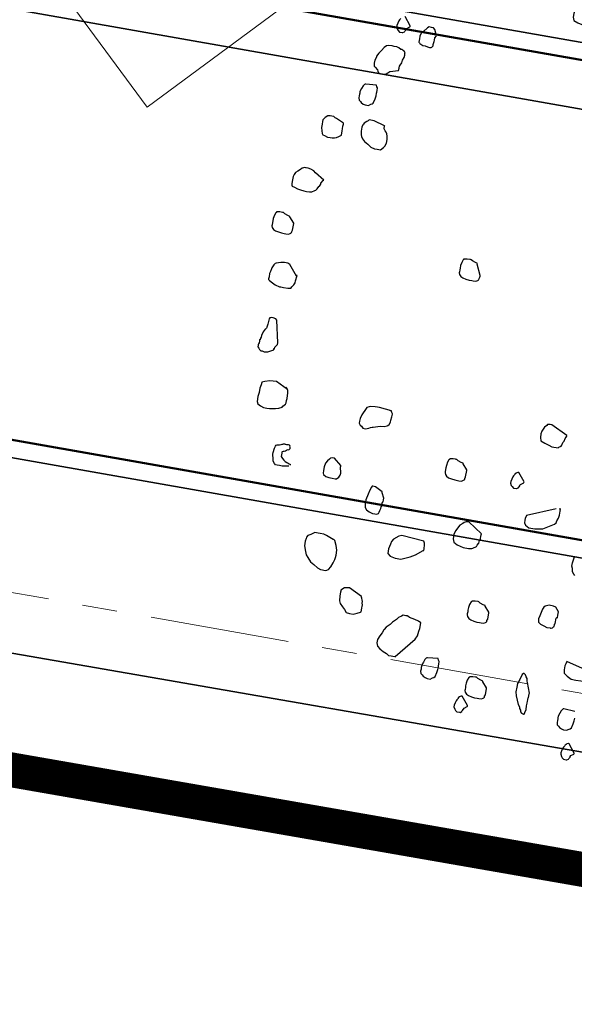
# Model space of a CAD drawing. Header units: metres. Extents: x 2514 to 227642, y 1683 to 852646.
# Tile 39 of 256: x 113592.63 to 113595.82, y 426392.77 to 426398.43. Entities that reach past the tile are written whole.
import ezdxf

# ---------------------------------------------------------------- set-up
doc = ezdxf.new("R2010")
doc.units = ezdxf.units.M
doc.linetypes.add('XX-AFBREEK', pattern=[7, 4, -1, 1, -1])
doc.linetypes.add('XX-CENTER', pattern=[8, 5, -1, 1, -1])
doc.layers.get('Defpoints').update_dxf_attribs({"color": 244, "lineweight": 35})
for name, color, linetype, lineweight in [('B-WE-GR-BEPLANTING_CULTUUR_HEESTERS-GV', 252, 'Continuous', 18), ('B-WE-OG-BEBOUWING-GV', 4, 'Continuous', 35), ('B-WE-VH-VERHARDING_STRAATBAKSTEEN-GV', 252, 'Continuous', 18), ('N-WE-GR-BOOM-G', 94, 'Continuous', 35), ('N-WE-GR-BOOM-S', 94, 'Continuous', 25), ('N-WE-KG-WERKGRENS-G', 7, 'XX-CENTER', 35), ('N-WE-VH-AFBREEKLIJN-G', 7, 'XX-AFBREEK', 18), ('N-WE-VH-KANTOPSLUITING_ACHTERKANTBAND-G', 1, 'Continuous', 50), ('N-WE-VH-KANTOPSLUITING_GAZONBAND-G', 1, 'Continuous', 35), ('N-WE-VH-M', 7, 'Continuous', 18)]:
    doc.layers.add(name, color=color, linetype=linetype, lineweight=lineweight)
doc.styles.add('NLCS-ISO-M200-T18', font='NLCS-ISO.ttf', dxfattribs={"height": 0.36})
doc.dimstyles.new('NLCS-M200-T18-PIJL_L2_H1', dxfattribs={"dimscale": 0.2, "dimtxt": 2.5, "dimasz": 1.8, "dimexe": 2, "dimexo": 2, "dimgap": 0.7, "dimtad": 1, "dimzin": 0, "dimdsep": 46, "dimtxsty": 'NLCS-ISO-M200-T18', "dimcen": 0, "dimdle": 2, "dimclrd": 256, "dimclre": 256, "dimclrt": 1, "dimadec": 1, "dimazin": 0, "dimtfac": 1, "dimtdec": 3, "dimtofl": 0, "dimtmove": 0, "dimatfit": 3, "dimfxl": 2, "dimfxlon": 1, "dimtfillclr": 256, "dimtolj": 1, "dimtzin": 0, "dimlwd": -1, "dimlwe": -1, "dimarcsym": 0})

# ---------------------------------------------------------------- blocks, each defined once
blk = doc.blocks.new('SGR-BOOM_11')
at = {"flags": 128}
for points in [[(-1.602, 3.668), (-1.794, 3.761), (-1.813, 3.761), (-1.844, 3.755), (-1.85, 3.743), (-1.875, 3.718), (-1.893, 3.668), (-1.899, 3.637), (-1.899, 3.594), (-1.887, 3.557), (-1.837, 3.538), (-1.788, 3.526), (-1.751, 3.513), (-1.676, 3.513), (-1.67, 3.52), (-1.646, 3.538), (-1.639, 3.551), (-1.633, 3.582), (-1.621, 3.6), (-1.614, 3.631), (-1.608, 3.65), (-1.602, 3.662), (-1.602, 3.668)], [(-3.41, 3.111), (-3.443, 3.176), (-3.462, 3.195), (-3.487, 3.195), (-3.512, 3.195), (-3.53, 3.182), (-3.567, 3.132), (-3.586, 3.114), (-3.598, 3.083), (-3.598, 3.071), (-3.598, 3.04), (-3.598, 3.003), (-3.592, 2.996), (-3.586, 2.99), (-3.574, 2.984), (-3.549, 2.972), (-3.518, 2.972), (-3.493, 2.965), (-3.468, 2.965), (-3.456, 2.965), (-3.45, 2.965), (-3.443, 2.972), (-3.431, 2.99), (-3.431, 3.003), (-3.431, 3.015), (-3.425, 3.04), (-3.425, 3.058), (-3.425, 3.083), (-3.41, 3.111)], [(-3.772, 2.642), (-3.772, 2.668), (-3.772, 2.674), (-3.772, 2.693), (-3.765, 2.705), (-3.753, 2.736), (-3.747, 2.767), (-3.734, 2.798), (-3.734, 2.829), (-3.734, 2.841), (-3.734, 2.848), (-3.734, 2.86), (-3.747, 2.872), (-3.759, 2.879), (-3.772, 2.885), (-3.79, 2.885), (-3.815, 2.897), (-3.84, 2.904), (-3.871, 2.904), (-3.895, 2.909), (-3.933, 2.904), (-3.957, 2.897), (-3.982, 2.872), (-4.007, 2.835), (-4.032, 2.798), (-4.05, 2.761), (-4.05, 2.749), (-4.063, 2.711), (-4.063, 2.693), (-4.063, 2.687), (-4.063, 2.681), (-4.063, 2.674), (-4.063, 2.668), (-4.063, 2.662), (-4.056, 2.643), (-4.05, 2.637), (-4.044, 2.631), (-4.013, 2.606), (-4.007, 2.594), (-3.995, 2.575), (-3.976, 2.569), (-3.964, 2.569), (-3.945, 2.569), (-3.933, 2.569), (-3.908, 2.575), (-3.895, 2.588), (-3.889, 2.594), (-3.871, 2.612), (-3.772, 2.642), (-3.772, 2.642), (-3.772, 2.642)], [(-3.995, 2.433), (-4.118, 2.42), (-4.125, 2.42), (-4.131, 2.414), (-4.143, 2.396), (-4.156, 2.365), (-4.168, 2.327), (-4.168, 2.309), (-4.168, 2.297), (-4.168, 2.278), (-4.168, 2.253), (-4.162, 2.228), (-4.143, 2.216), (-4.131, 2.204), (-4.106, 2.191), (-4.081, 2.185), (-4.044, 2.185), (-4.019, 2.204), (-4.007, 2.21), (-3.995, 2.222), (-3.982, 2.272), (-3.976, 2.309), (-3.976, 2.34), (-3.976, 2.352), (-3.976, 2.371), (-3.976, 2.402), (-3.988, 2.414), (-3.995, 2.433)], [(-4.292, 1.937), (-4.379, 1.975), (-4.397, 1.981), (-4.416, 1.993), (-4.44, 1.993), (-4.459, 1.993), (-4.484, 1.987), (-4.509, 1.962), (-4.533, 1.931), (-4.533, 1.912), (-4.533, 1.882), (-4.533, 1.844), (-4.521, 1.807), (-4.515, 1.776), (-4.502, 1.764), (-4.484, 1.758), (-4.447, 1.745), (-4.416, 1.745), (-4.391, 1.745), (-4.366, 1.752), (-4.341, 1.758), (-4.317, 1.776), (-4.292, 1.795), (-4.292, 1.801), (-4.292, 1.82), (-4.292, 1.844), (-4.292, 1.869), (-4.292, 1.9), (-4.292, 1.925), (-4.292, 1.937)], [(-4.403, 1.25), (-4.509, 1.318), (-4.533, 1.337), (-4.571, 1.349), (-4.601, 1.355), (-4.626, 1.355), (-4.632, 1.355), (-4.651, 1.355), (-4.657, 1.349), (-4.67, 1.343), (-4.688, 1.324), (-4.713, 1.3), (-4.738, 1.281), (-4.75, 1.256), (-4.756, 1.231), (-4.756, 1.194), (-4.756, 1.151), (-4.756, 1.132), (-4.75, 1.12), (-4.719, 1.114), (-4.682, 1.102), (-4.645, 1.095), (-4.608, 1.089), (-4.577, 1.089), (-4.539, 1.089), (-4.515, 1.095), (-4.484, 1.114), (-4.471, 1.12), (-4.465, 1.132), (-4.459, 1.138), (-4.447, 1.17), (-4.44, 1.176), (-4.428, 1.201), (-4.428, 1.213), (-4.409, 1.244), (-4.403, 1.25)], [(-4.657, 0.705), (-4.713, 0.767), (-4.713, 0.773), (-4.738, 0.779), (-4.775, 0.792), (-4.793, 0.804), (-4.8, 0.804), (-4.806, 0.804), (-4.837, 0.804), (-4.868, 0.798), (-4.874, 0.798), (-4.874, 0.792), (-4.88, 0.786), (-4.892, 0.755), (-4.899, 0.717), (-4.899, 0.687), (-4.899, 0.668), (-4.899, 0.643), (-4.899, 0.631), (-4.892, 0.612), (-4.874, 0.594), (-4.849, 0.581), (-4.812, 0.575), (-4.775, 0.569), (-4.744, 0.569), (-4.725, 0.569), (-4.694, 0.569), (-4.676, 0.581), (-4.67, 0.587), (-4.663, 0.594), (-4.663, 0.606), (-4.657, 0.624), (-4.657, 0.699), (-4.657, 0.705)], [(-2.44, 0.482), (-2.496, 0.606), (-2.496, 0.612), (-2.521, 0.618), (-2.558, 0.631), (-2.576, 0.643), (-2.583, 0.643), (-2.589, 0.643), (-2.62, 0.643), (-2.651, 0.637), (-2.657, 0.637), (-2.657, 0.631), (-2.663, 0.624), (-2.675, 0.594), (-2.682, 0.556), (-2.682, 0.525), (-2.682, 0.507), (-2.682, 0.482), (-2.682, 0.47), (-2.675, 0.451), (-2.657, 0.432), (-2.632, 0.42), (-2.595, 0.414), (-2.558, 0.408), (-2.527, 0.408), (-2.508, 0.408), (-2.477, 0.408), (-2.459, 0.42), (-2.453, 0.426), (-2.446, 0.432), (-2.446, 0.445), (-2.44, 0.464), (-2.44, 0.476), (-2.44, 0.482)], [(-1.14, -1.159), (-1.332, -1.066), (-1.35, -1.066), (-1.381, -1.072), (-1.387, -1.085), (-1.412, -1.109), (-1.431, -1.159), (-1.437, -1.19), (-1.437, -1.233), (-1.425, -1.27), (-1.375, -1.289), (-1.325, -1.302), (-1.288, -1.314), (-1.214, -1.314), (-1.208, -1.307), (-1.183, -1.289), (-1.177, -1.277), (-1.171, -1.246), (-1.158, -1.227), (-1.152, -1.196), (-1.146, -1.178), (-1.14, -1.165), (-1.14, -1.159)], [(-2.205, -1.747), (-2.261, -1.685), (-2.261, -1.679), (-2.285, -1.673), (-2.323, -1.661), (-2.341, -1.648), (-2.347, -1.648), (-2.354, -1.648), (-2.384, -1.648), (-2.416, -1.654), (-2.422, -1.654), (-2.422, -1.661), (-2.428, -1.667), (-2.44, -1.698), (-2.446, -1.735), (-2.446, -1.766), (-2.446, -1.785), (-2.446, -1.809), (-2.446, -1.821), (-2.44, -1.84), (-2.422, -1.859), (-2.397, -1.871), (-2.36, -1.877), (-2.323, -1.884), (-2.292, -1.884), (-2.273, -1.884), (-2.242, -1.884), (-2.224, -1.871), (-2.217, -1.865), (-2.211, -1.859), (-2.211, -1.846), (-2.205, -1.828), (-2.205, -1.753), (-2.205, -1.747)], [(-1.534, -1.768), (-1.61, -1.673), (-1.617, -1.673), (-1.623, -1.673), (-1.635, -1.679), (-1.641, -1.685), (-1.654, -1.698), (-1.654, -1.704), (-1.666, -1.722), (-1.672, -1.735), (-1.678, -1.76), (-1.685, -1.791), (-1.685, -1.809), (-1.672, -1.834), (-1.66, -1.846), (-1.641, -1.859), (-1.61, -1.859), (-1.604, -1.859), (-1.586, -1.846), (-1.586, -1.84), (-1.579, -1.834), (-1.573, -1.821), (-1.573, -1.815), (-1.567, -1.803), (-1.534, -1.78), (-1.534, -1.774), (-1.534, -1.768)], [(-3.642, -1.945), (-3.728, -1.877), (-3.747, -1.877), (-3.772, -1.884), (-3.784, -1.896), (-3.803, -1.921), (-3.821, -1.952), (-3.827, -1.995), (-3.827, -2.038), (-3.827, -2.069), (-3.821, -2.082), (-3.79, -2.1), (-3.753, -2.107), (-3.716, -2.107), (-3.679, -2.107), (-3.673, -2.107), (-3.666, -2.107), (-3.642, -2.082), (-3.635, -2.069), (-3.629, -2.057), (-3.629, -2.032), (-3.642, -1.964), (-3.642, -1.958), (-3.642, -1.945)], [(-3.121, -2.162), (-3.208, -2.119), (-3.239, -2.119), (-3.245, -2.119), (-3.251, -2.131), (-3.264, -2.168), (-3.276, -2.218), (-3.289, -2.286), (-3.289, -2.335), (-3.282, -2.373), (-3.264, -2.398), (-3.227, -2.416), (-3.189, -2.428), (-3.159, -2.428), (-3.14, -2.428), (-3.121, -2.416), (-3.115, -2.398), (-3.109, -2.379), (-3.103, -2.354), (-3.103, -2.335), (-3.097, -2.323), (-3.097, -2.305), (-3.097, -2.292), (-3.097, -2.28), (-3.09, -2.274), (-3.09, -2.249), (-3.09, -2.23), (-3.121, -2.175), (-3.121, -2.162)], [(-1.914, -2.441), (-2.081, -2.329), (-2.112, -2.335), (-2.131, -2.348), (-2.143, -2.36), (-2.174, -2.385), (-2.211, -2.459), (-2.224, -2.503), (-2.224, -2.552), (-2.211, -2.59), (-2.168, -2.614), (-2.093, -2.633), (-2.031, -2.633), (-1.994, -2.626), (-1.982, -2.62), (-1.945, -2.596), (-1.939, -2.577), (-1.926, -2.558), (-1.926, -2.552), (-1.92, -2.521), (-1.914, -2.509), (-1.914, -2.497), (-1.914, -2.472), (-1.914, -2.453), (-1.914, -2.441)], [(-2.552, -2.639), (-2.812, -2.62), (-2.843, -2.633), (-2.898, -2.676), (-2.917, -2.707), (-2.923, -2.738), (-2.936, -2.794), (-2.936, -2.85), (-2.905, -2.874), (-2.843, -2.887), (-2.775, -2.887), (-2.675, -2.843), (-2.62, -2.812), (-2.539, -2.744), (-2.533, -2.744), (-2.533, -2.726), (-2.533, -2.713), (-2.533, -2.689), (-2.539, -2.658), (-2.545, -2.651), (-2.552, -2.639)], [(-3.58, -2.8), (-3.666, -2.769), (-3.697, -2.757), (-3.741, -2.757), (-3.765, -2.757), (-3.784, -2.757), (-3.803, -2.757), (-3.846, -2.788), (-3.877, -2.806), (-3.889, -2.825), (-3.889, -2.843), (-3.895, -2.874), (-3.895, -2.93), (-3.871, -2.992), (-3.858, -3.029), (-3.833, -3.054), (-3.796, -3.097), (-3.753, -3.122), (-3.704, -3.153), (-3.666, -3.165), (-3.642, -3.165), (-3.611, -3.165), (-3.592, -3.159), (-3.574, -3.147), (-3.555, -3.116), (-3.536, -3.066), (-3.524, -3.023), (-3.518, -2.998), (-3.518, -2.973), (-3.518, -2.912), (-3.536, -2.862), (-3.561, -2.806), (-3.567, -2.806), (-3.574, -2.8), (-3.58, -2.8)], [(-0.886, -3.24), (-0.886, -3.209), (-0.886, -3.172), (-0.905, -3.147), (-0.923, -3.122), (-0.954, -3.116), (-1.004, -3.116), (-1.047, -3.134), (-1.059, -3.147), (-1.072, -3.172), (-1.09, -3.252), (-1.096, -3.289), (-1.096, -3.296), (-1.09, -3.326), (-1.066, -3.345), (-1.022, -3.357), (-0.985, -3.37), (-0.948, -3.37), (-0.942, -3.37), (-0.935, -3.37), (-0.923, -3.364), (-0.911, -3.351), (-0.905, -3.345), (-0.905, -3.339), (-0.905, -3.332), (-0.905, -3.32), (-0.898, -3.314), (-0.898, -3.308), (-0.898, -3.246), (-0.892, -3.24), (-0.886, -3.24)], [(-1.672, -3.314), (-1.728, -3.252), (-1.728, -3.246), (-1.753, -3.24), (-1.79, -3.227), (-1.809, -3.215), (-1.815, -3.215), (-1.821, -3.215), (-1.852, -3.215), (-1.883, -3.221), (-1.889, -3.221), (-1.889, -3.227), (-1.895, -3.233), (-1.908, -3.264), (-1.914, -3.302), (-1.914, -3.332), (-1.914, -3.351), (-1.914, -3.376), (-1.914, -3.388), (-1.908, -3.407), (-1.889, -3.425), (-1.864, -3.438), (-1.827, -3.444), (-1.79, -3.45), (-1.759, -3.45), (-1.74, -3.45), (-1.71, -3.45), (-1.691, -3.438), (-1.685, -3.432), (-1.678, -3.425), (-1.678, -3.413), (-1.672, -3.395), (-1.672, -3.32), (-1.672, -3.314)], [(-3.146, -3.388), (-3.301, -3.314), (-3.357, -3.326), (-3.394, -3.357), (-3.394, -3.37), (-3.394, -3.382), (-3.394, -3.425), (-3.388, -3.481), (-3.375, -3.512), (-3.344, -3.543), (-3.313, -3.568), (-3.289, -3.599), (-3.251, -3.605), (-3.208, -3.605), (-3.165, -3.587), (-3.128, -3.568), (-3.121, -3.562), (-3.121, -3.543), (-3.121, -3.518), (-3.121, -3.5), (-3.121, -3.481), (-3.128, -3.463), (-3.128, -3.444), (-3.134, -3.425), (-3.14, -3.413), (-3.14, -3.401), (-3.146, -3.401), (-3.146, -3.395), (-3.146, -3.388)], [(-0.428, -3.785), (-0.694, -3.716), (-0.7, -3.747), (-0.706, -3.772), (-0.706, -3.815), (-0.7, -3.853), (-0.657, -3.884), (-0.607, -3.909), (-0.552, -3.909), (-0.496, -3.909), (-0.477, -3.909), (-0.465, -3.902), (-0.446, -3.884), (-0.44, -3.865), (-0.44, -3.853), (-0.434, -3.846), (-0.434, -3.834), (-0.428, -3.815), (-0.428, -3.797), (-0.428, -3.791), (-0.428, -3.785)], [(-2.155, -3.939), (-2.279, -3.952), (-2.285, -3.952), (-2.292, -3.958), (-2.304, -3.977), (-2.316, -4.008), (-2.329, -4.045), (-2.329, -4.063), (-2.329, -4.076), (-2.329, -4.094), (-2.329, -4.119), (-2.323, -4.144), (-2.304, -4.156), (-2.292, -4.169), (-2.267, -4.181), (-2.242, -4.187), (-2.205, -4.187), (-2.18, -4.169), (-2.168, -4.162), (-2.155, -4.15), (-2.143, -4.101), (-2.137, -4.063), (-2.137, -4.032), (-2.137, -4.02), (-2.137, -4.002), (-2.137, -3.97), (-2.149, -3.958), (-2.155, -3.939)], [(-1.053, -4.15), (-1.096, -4.032), (-1.103, -4.02), (-1.109, -3.989), (-1.121, -3.97), (-1.134, -3.952), (-1.152, -3.939), (-1.158, -3.939), (-1.171, -3.952), (-1.189, -4.014), (-1.208, -4.063), (-1.208, -4.107), (-1.208, -4.162), (-1.196, -4.206), (-1.177, -4.255), (-1.158, -4.299), (-1.14, -4.323), (-1.134, -4.342), (-1.121, -4.361), (-1.115, -4.379), (-1.103, -4.392), (-1.078, -4.398), (-1.072, -4.398), (-1.066, -4.379), (-1.059, -4.342), (-1.059, -4.299), (-1.059, -4.268), (-1.059, -4.243), (-1.059, -4.23), (-1.059, -4.224), (-1.059, -4.206), (-1.053, -4.2), (-1.053, -4.156), (-1.053, -4.15)], [(-1.548, -4.175), (-1.604, -4.113), (-1.604, -4.107), (-1.629, -4.101), (-1.666, -4.088), (-1.685, -4.076), (-1.691, -4.076), (-1.697, -4.076), (-1.728, -4.076), (-1.759, -4.082), (-1.765, -4.082), (-1.765, -4.088), (-1.772, -4.094), (-1.784, -4.125), (-1.79, -4.162), (-1.79, -4.193), (-1.79, -4.212), (-1.79, -4.237), (-1.79, -4.249), (-1.784, -4.268), (-1.765, -4.286), (-1.74, -4.299), (-1.703, -4.305), (-1.666, -4.311), (-1.635, -4.311), (-1.617, -4.311), (-1.586, -4.311), (-1.567, -4.299), (-1.561, -4.293), (-1.555, -4.286), (-1.555, -4.274), (-1.548, -4.255), (-1.548, -4.181), (-1.548, -4.175)], [(-1.73, -4.414), (-1.807, -4.319), (-1.813, -4.319), (-1.819, -4.319), (-1.831, -4.326), (-1.837, -4.332), (-1.85, -4.344), (-1.85, -4.351), (-1.862, -4.369), (-1.868, -4.381), (-1.875, -4.406), (-1.881, -4.437), (-1.881, -4.455), (-1.868, -4.48), (-1.856, -4.493), (-1.837, -4.505), (-1.807, -4.505), (-1.8, -4.505), (-1.782, -4.493), (-1.782, -4.487), (-1.775, -4.48), (-1.769, -4.468), (-1.769, -4.462), (-1.763, -4.45), (-1.73, -4.426), (-1.73, -4.42), (-1.73, -4.414)], [(-0.427, -4.739), (-0.503, -4.644), (-0.509, -4.644), (-0.515, -4.644), (-0.528, -4.65), (-0.534, -4.657), (-0.546, -4.669), (-0.546, -4.675), (-0.559, -4.694), (-0.565, -4.706), (-0.571, -4.731), (-0.577, -4.762), (-0.577, -4.78), (-0.565, -4.805), (-0.552, -4.818), (-0.534, -4.83), (-0.503, -4.83), (-0.497, -4.83), (-0.478, -4.818), (-0.478, -4.812), (-0.472, -4.805), (-0.466, -4.793), (-0.466, -4.787), (-0.459, -4.774), (-0.427, -4.751), (-0.427, -4.745), (-0.427, -4.739)]]:
    blk.add_lwpolyline(points, close=True, dxfattribs=at)
for points in [[(-3.849, 3.234), (-3.861, 3.216), (-3.868, 3.203), (-3.874, 3.178), (-3.88, 3.147), (-3.88, 3.129), (-3.868, 3.104), (-3.855, 3.092), (-3.837, 3.079), (-3.806, 3.079), (-3.799, 3.079), (-3.781, 3.092), (-3.781, 3.098), (-3.775, 3.104), (-3.769, 3.117), (-3.769, 3.123), (-3.762, 3.135), (-3.73, 3.158), (-3.73, 3.164), (-3.73, 3.171), (-3.73, 3.171), (-3.806, 3.265)], [(-3.821, 1.987), (-3.951, 2.024), (-3.988, 2.024), (-4.007, 2.024), (-4.019, 2.011), (-4.032, 1.999), (-4.056, 1.975), (-4.063, 1.962), (-4.069, 1.956), (-4.075, 1.925), (-4.075, 1.882), (-4.069, 1.838), (-4.063, 1.82), (-4.044, 1.795), (-4.019, 1.77), (-3.976, 1.745), (-3.933, 1.72), (-3.889, 1.708), (-3.858, 1.708), (-3.821, 1.708), (-3.79, 1.739), (-3.778, 1.758), (-3.765, 1.795), (-3.765, 1.838), (-3.772, 1.875), (-3.778, 1.9), (-3.79, 1.919), (-3.803, 1.931), (-3.821, 1.95), (-3.821, 1.987), (-3.821, 1.993)], [(-4.521, 0.11), (-4.62, 0.228), (-4.645, 0.241), (-4.682, 0.241), (-4.725, 0.234), (-4.775, 0.216), (-4.787, 0.209), (-4.793, 0.203), (-4.8, 0.191), (-4.818, 0.154), (-4.818, 0.141), (-4.824, 0.11), (-4.831, 0.086), (-4.831, 0.049), (-4.831, 0.024), (-4.831, 0.017), (-4.818, 0.005), (-4.781, -0.013), (-4.744, -0.032), (-4.694, -0.044), (-4.676, -0.044), (-4.645, -0.044), (-4.595, -0.044), (-4.558, -0.038), (-4.558, -0.032), (-4.552, -0.019), (-4.533, 0.005), (-4.521, 0.03), (-4.521, 0.055), (-4.515, 0.117), (-4.515, 0.117), (-4.521, 0.11), (-4.515, 0.117), (-4.515, 0.117), (-4.521, 0.117)], [(-4.601, -0.682), (-4.657, -0.428), (-4.67, -0.416), (-4.701, -0.409), (-4.725, -0.409), (-4.738, -0.416), (-4.744, -0.428), (-4.75, -0.49), (-4.756, -0.527), (-4.756, -0.533), (-4.756, -0.54), (-4.762, -0.546), (-4.769, -0.552), (-4.787, -0.589), (-4.8, -0.633), (-4.8, -0.651), (-4.806, -0.664), (-4.806, -0.682), (-4.812, -0.682), (-4.812, -0.688), (-4.812, -0.701), (-4.812, -0.719), (-4.818, -0.732), (-4.818, -0.744), (-4.818, -0.75), (-4.818, -0.769), (-4.806, -0.781), (-4.793, -0.794), (-4.775, -0.806), (-4.762, -0.806), (-4.738, -0.812), (-4.732, -0.812), (-4.694, -0.806), (-4.663, -0.788), (-4.632, -0.769), (-4.632, -0.763), (-4.632, -0.756), (-4.626, -0.756), (-4.626, -0.738), (-4.614, -0.725), (-4.601, -0.701), (-4.601, -0.682), (-4.601, -0.682), (-4.601, -0.688)], [(-4.397, -1.19), (-4.539, -1.122), (-4.614, -1.128), (-4.67, -1.147), (-4.701, -1.159), (-4.701, -1.165), (-4.707, -1.19), (-4.713, -1.233), (-4.713, -1.283), (-4.719, -1.332), (-4.719, -1.388), (-4.707, -1.413), (-4.67, -1.431), (-4.632, -1.444), (-4.595, -1.444), (-4.564, -1.444), (-4.533, -1.438), (-4.496, -1.431), (-4.459, -1.419), (-4.422, -1.401), (-4.416, -1.388), (-4.391, -1.363), (-4.385, -1.345), (-4.385, -1.32), (-4.385, -1.295), (-4.385, -1.258), (-4.385, -1.233), (-4.391, -1.203), (-4.409, -1.178), (-4.422, -1.171)], [(-3.177, -1.227), (-3.32, -1.215), (-3.344, -1.215), (-3.369, -1.215), (-3.425, -1.221), (-3.437, -1.227), (-3.462, -1.239), (-3.468, -1.252), (-3.505, -1.332), (-3.518, -1.376), (-3.518, -1.406), (-3.518, -1.431), (-3.505, -1.45), (-3.487, -1.462), (-3.468, -1.481), (-3.437, -1.481), (-3.4, -1.469), (-3.381, -1.456), (-3.363, -1.45), (-3.351, -1.45), (-3.301, -1.431), (-3.276, -1.425), (-3.227, -1.419), (-3.196, -1.406), (-3.189, -1.401), (-3.177, -1.388), (-3.165, -1.357), (-3.165, -1.332), (-3.159, -1.295), (-3.159, -1.264), (-3.159, -1.258), (-3.171, -1.246), (-3.177, -1.233), (-3.177, -1.227), (-3.183, -1.227), (-3.196, -1.227), (-3.196, -1.221)], [(-4.23, -2.057), (-4.304, -2.069), (-4.335, -2.069), (-4.366, -2.069), (-4.385, -2.069), (-4.397, -2.057), (-4.416, -2.032), (-4.422, -1.995), (-4.434, -1.97), (-4.434, -1.952), (-4.434, -1.933), (-4.428, -1.884), (-4.422, -1.859), (-4.416, -1.846), (-4.403, -1.84), (-4.379, -1.834), (-4.36, -1.828), (-4.348, -1.821), (-4.341, -1.821), (-4.335, -1.815), (-4.329, -1.815), (-4.323, -1.815), (-4.317, -1.815), (-4.31, -1.815), (-4.298, -1.815), (-4.292, -1.815), (-4.286, -1.815), (-4.28, -1.815), (-4.267, -1.815), (-4.261, -1.821), (-4.261, -1.828), (-4.255, -1.84), (-4.255, -1.846), (-4.255, -1.859), (-4.261, -1.871), (-4.273, -1.877), (-4.28, -1.877), (-4.286, -1.884), (-4.298, -1.896), (-4.31, -1.902), (-4.323, -1.902), (-4.335, -1.908), (-4.335, -1.914), (-4.335, -1.921), (-4.335, -1.933), (-4.335, -1.939), (-4.335, -1.945), (-4.335, -1.964), (-4.317, -1.983), (-4.298, -2.001), (-4.28, -2.013), (-4.261, -2.02), (-4.242, -2.026), (-4.23, -2.032), (-4.224, -2.032), (-4.218, -2.032), (-4.218, -2.038), (-4.218, -2.044)], [(-1.115, -2.008), (-1.437, -2.144), (-1.449, -2.181), (-1.449, -2.2), (-1.449, -2.23), (-1.431, -2.255), (-1.387, -2.28), (-1.319, -2.28), (-1.226, -2.261), (-1.158, -2.218), (-1.103, -2.187), (-1.09, -2.168), (-1.084, -2.144), (-1.072, -2.112), (-1.066, -2.076), (-1.066, -2.051), (-1.066, -2.026), (-1.066, -2.008), (-1.072, -2.008), (-1.072, -2.001), (-1.072, -1.995)], [(-0.774, -2.726), (-0.787, -2.713), (-0.805, -2.689), (-0.812, -2.651), (-0.824, -2.626), (-0.824, -2.608), (-0.824, -2.59), (-0.818, -2.54), (-0.812, -2.515)], [(-2.645, -4.002), (-2.453, -3.766), (-2.434, -3.723), (-2.428, -3.667), (-2.422, -3.636), (-2.422, -3.617), (-2.422, -3.587), (-2.422, -3.568), (-2.453, -3.555), (-2.496, -3.543), (-2.564, -3.531), (-2.583, -3.518), (-2.589, -3.518), (-2.607, -3.518), (-2.638, -3.518), (-2.657, -3.531), (-2.688, -3.555), (-2.707, -3.58), (-2.725, -3.599), (-2.744, -3.617), (-2.769, -3.648), (-2.806, -3.686), (-2.824, -3.716), (-2.83, -3.723), (-2.843, -3.76), (-2.861, -3.797), (-2.88, -3.846), (-2.88, -3.884), (-2.868, -3.921), (-2.836, -3.946), (-2.793, -3.97), (-2.75, -3.983), (-2.725, -4.002), (-2.694, -4.002), (-2.675, -4.002), (-2.651, -4.002), (-2.645, -4.002), (-2.638, -4.002)], [(-0.502, -4.268), (-0.632, -4.261), (-0.638, -4.261), (-0.644, -4.268), (-0.657, -4.286), (-0.669, -4.317), (-0.681, -4.354), (-0.681, -4.373), (-0.681, -4.385), (-0.681, -4.404), (-0.681, -4.429), (-0.675, -4.453), (-0.657, -4.466), (-0.644, -4.478), (-0.62, -4.491), (-0.595, -4.497), (-0.558, -4.497), (-0.533, -4.478), (-0.52, -4.472), (-0.508, -4.46), (-0.496, -4.41), (-0.49, -4.373), (-0.49, -4.342)]]:
    blk.add_lwpolyline(points, dxfattribs=at)
blk = doc.blocks.new('*D345')
at = {"layer": 'Defpoints', "color": 0, "transparency": 16777216}
for p in [(113595.2361, 426398.4124), (113594.73, 426395.538), (113597.5368, 426395.0438)]:
    blk.add_point(p, dxfattribs=at)
at = {"layer": 'N-WE-VH-M', "transparency": 16777216}
for p, q in [((113597.649, 426397.9875), (113598.4369, 426397.8488)), ((113597.9805, 426397.5636), (113597.5992, 426395.3983)), ((113597.1429, 426395.1132), (113597.9307, 426394.9744))]:
    blk.add_line(p, q, dxfattribs=at)
for points in [[(113597.9214, 426397.574), (113598.0396, 426397.5532), (113598.0429, 426397.9182)], [(113597.5401, 426395.4088), (113597.6583, 426395.3879), (113597.5368, 426395.0438)]]:
    blk.add_solid(points, dxfattribs=at)
at = {"layer": 'N-WE-VH-M', "color": 1, "transparency": 16777216, "insert": (113597.4747, 426396.5365), "char_height": 0.36, "attachment_point": 5, "rotation": 80.0136, "style": 'NLCS-ISO-M200-T18'}
blk.add_mtext('\\A1;2.92', dxfattribs=at)
blk = doc.blocks.new('*D346')
at = {"layer": 'Defpoints', "color": 0, "transparency": 16777216}
for p in [(113594.73, 426395.538), (113594.5418, 426394.452), (113597.3457, 426393.9583)]:
    blk.add_point(p, dxfattribs=at)
at = {"layer": 'N-WE-VH-M', "transparency": 16777216}
for p, q in [((113597.1429, 426395.1132), (113597.9307, 426394.9744)), ((113597.4744, 426394.6893), (113597.4081, 426394.3129)), ((113596.9517, 426394.0277), (113597.7396, 426393.889))]:
    blk.add_line(p, q, dxfattribs=at)
for points in [[(113597.4153, 426394.6997), (113597.5335, 426394.6789), (113597.5368, 426395.0438)], [(113597.349, 426394.3233), (113597.4672, 426394.3025), (113597.3457, 426393.9583)]]:
    blk.add_solid(points, dxfattribs=at)
at = {"layer": 'N-WE-VH-M', "color": 1, "transparency": 16777216, "insert": (113597.1261, 426394.5566), "char_height": 0.36, "attachment_point": 5, "rotation": 80.0136, "style": 'NLCS-ISO-M200-T18'}
blk.add_mtext('\\A1;1.10', dxfattribs=at)

msp = doc.modelspace()

# ---------------------------------------------------------------- linework, layer by layer
at = {"layer": 'B-WE-GR-BEPLANTING_CULTUUR_HEESTERS-GV', "ltscale": 0.2}
msp.add_lwpolyline([(113582.073, 426399.863), (113579.71, 426403.199), (113576.577, 426400.889), (113576.141, 426401.468), (113575.532, 426397.956), (113575.897, 426397.897), (113575.863, 426397.69), (113603.374, 426392.921), (113603.497, 426393.092), (113604.13, 426396.39), (113602.303, 426399.188), (113598.985, 426396.946), (113596.577, 426400.302), (113593.365, 426397.93), (113590.99, 426401.145), (113587.683, 426398.884), (113585.381, 426402.165)], close=True, dxfattribs=at)
at = {"layer": 'B-WE-OG-BEBOUWING-GV'}
msp.add_lwpolyline([(113619.62, 426388.23), (113607.452, 426390.375), (113607.793, 426392.347), (113607.534, 426392.385), (113607.494, 426392.118), (113603.816, 426392.863), (113603.846, 426393.031), (113603.497, 426393.092), (113603.374, 426392.921), (113575.863, 426397.69), (113575.897, 426397.897), (113575.532, 426397.956), (113571.317, 426373.64)], dxfattribs=at)
at = {"layer": 'B-WE-VH-VERHARDING_STRAATBAKSTEEN-GV'}
msp.add_lwpolyline([(113604.959, 426400.975), (113574.888, 426406.248), (113574.586, 426404.712), (113573.563, 426404.888), (113576.141, 426401.468), (113576.577, 426400.889), (113579.71, 426403.199), (113582.073, 426399.863), (113585.381, 426402.165), (113587.683, 426398.884), (113590.99, 426401.145), (113593.365, 426397.93), (113596.577, 426400.302), (113598.985, 426396.946), (113602.303, 426399.188), (113604.13, 426396.39)], close=True, dxfattribs=at)
at = {"layer": 'N-WE-GR-BOOM-G', "ltscale": 0.2, "flags": 128}
msp.add_lwpolyline([(113603.1027, 426396.6434), (113574.7905, 426401.6287)], dxfattribs=at)
at = {"layer": 'N-WE-KG-WERKGRENS-G', "ltscale": 0.5, "const_width": 0.2, "flags": 128}
msp.add_lwpolyline([(113539.6523, 426425.5412), (113533.0341, 426426.5791), (113512.9782, 426310.8848), (113509.1064, 426305.0945), (113507.0385, 426292.7303), (113504.7285, 426279.3961), (113497.9494, 426267.3921), (113491.7209, 426263.9048), (113496.1356, 426256.365), (113502.4347, 426260.0533, -0.182232), (113509.8382, 426261.3181, -0.126544), (113516.6421, 426258.0895), (113523.8279, 426262.8288), (113521.668, 426266.1037), (113525.9803, 426265.334), (113539.2906, 426339.5711), (113541.8631, 426353.1058), (113543.7162, 426365.7201), (113550.1778, 426401.905), (113551.547, 426409.7795), (113574.5527, 426405.7343), (113573.1566, 426397.5063), (113607.1979, 426391.5728), (113606.9143, 426389.9455), (113619.1621, 426387.8447), (113613.6087, 426356.2747), (113601.1821, 426358.2755), (113600.8451, 426356.1823), (113597.9542, 426356.6478), (113593.5618, 426350.5466), (113574.9699, 426354.0027), (113574.3274, 426350.5459), (113615.6337, 426343.6906), (113593.5703, 426263.6986, 0.356973), (113596.5831, 426256.8903), (113595.271, 426248.6985), (113599.4872, 426248.0231), (113601.0537, 426254.8675), (113602.7197, 426255.8687), (113636.9006, 426249.8432), (113711.239, 426237.2511), (113711.0778, 426236.3497), (113716.5261, 426235.5332), (113716.6853, 426236.595), (113718.5117, 426236.3213), (113734.1034, 426277.3535), (113735.8654, 426278.6174), (113776.1818, 426271.5747), (113774.5639, 426262.9962), (113804.2562, 426257.9996), (113798.2736, 426223.759), (113796.4691, 426212.743), (113816.7166, 426209.1888), (113821.5323, 426236.979), (113822.4491, 426236.8201), (113823.3883, 426242.0342), (113822.1323, 426242.2605), (113830.1084, 426272.9398), (113832.6852, 426287.5706), (113850.9832, 426284.5433), (113878.7994, 426279.9898), (113865.1984, 426203.1316), (113884.2456, 426200.0972), (113884.4585, 426196.3745), (113883.4463, 426190.3971), (113921.214, 426183.978), (113921.482, 426185.3276), (113923.7777, 426184.8717), (113926.2232, 426198.0931), (113928.4491, 426210.7448), (113964.9069, 426204.4202), (113960.406, 426178.6017), (113963.5607, 426178.1336), (113967.7342, 426203.4009), (113997.5154, 426198.1934), (113998.702, 426198.0055), (113998.957, 426199.616), (114022.3754, 426195.6335), (114018.2607, 426170.6206), (114024.1765, 426169.6474), (114029.0853, 426200.3945), (114026.4476, 426200.718), (114031.4993, 426230.0876), (114054.44, 426226.2477), (114057.4769, 426225.6957), (114056.8409, 426222.1968), (114059.9608, 426221.6264), (114065.6499, 426244.3543), (114035.5897, 426249.2175), (114041.1838, 426283.3986), (114056.0732, 426280.709), (114056.7206, 426283.6982), (114042.1853, 426286.1638), (114046.9153, 426313.1603), (114065.3403, 426310.0784), (114066.4022, 426316.804), (114058.9156, 426317.879), (114056.3004, 426327.3436), (114067.7902, 426392.7723), (114039.1455, 426397.9085), (113967.8045, 426410.1268), (113958.5804, 426362.9095), (114027.8586, 426351.3923), (114036.5561, 426349.8264), (114034.3171, 426336.7938), (114032.0431, 426337.1942), (114031.4975, 426333.9472), (114035.3432, 426333.2827), (114031.4092, 426310.1623), (113989.9818, 426317.4523), (113994.2104, 426340.5504), (114008.8701, 426338.0227), (114009.5247, 426341.4333), (113875.2078, 426365.5126)], format="xyb", dxfattribs=at)
at = {"layer": 'N-WE-VH-AFBREEKLIJN-G', "ltscale": 0.2, "elevation": 9.5313, "flags": 128}
msp.add_lwpolyline([(113586.6255, 426401.1405), (113585.7775, 426396.3427), (113604.5426, 426393.0262), (113605.3906, 426397.8239)], close=True, dxfattribs=at)
at = {"layer": 'N-WE-VH-KANTOPSLUITING_ACHTERKANTBAND-G', "ltscale": 0.2}
msp.add_lwpolyline([(113603.1519, 426396.9228), (113602.6794, 426394.2398), (113574.3824, 426399.2224), (113574.8346, 426401.8885)], close=True, dxfattribs=at)
at = {"layer": 'N-WE-VH-KANTOPSLUITING_GAZONBAND-G', "ltscale": 0.2}
msp.add_lwpolyline([(113603.2677, 426397.004), (113602.7606, 426394.124), (113574.2672, 426399.1412), (113574.7528, 426402.0043), (113603.2688, 426397.0038)], dxfattribs=at)

# ---------------------------------------------------------------- block references
at = {"layer": 'N-WE-GR-BOOM-S', "ltscale": 0.2, "xscale": 0.5, "yscale": 0.5, "rotation": 350.0500476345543}
msp.add_blockref('SGR-BOOM_11', (113596.4407, 426396.5136), dxfattribs=at)

# ---------------------------------------------------------------- dimensions: what is measured, and where the dimension line sits
at = {"layer": 'N-WE-VH-M'}
for base, p1, p2, picture, middle in [((113597.5368, 426395.0438), (113595.2361, 426398.4124), (113594.73, 426395.538), '*D345', (113597.4747, 426396.5365)), ((113597.3457, 426393.9583), (113594.73, 426395.538), (113594.5418, 426394.452), '*D346', (113597.1261, 426394.5566))]:
    dim = msp.add_linear_dim(base=base, p1=p1, p2=p2, angle=80.0136, dimstyle='NLCS-M200-T18-PIJL_L2_H1', override={"dimclrt": 1}, dxfattribs=at)
    dim.commit()
    dim.dimension.update_dxf_attribs({"geometry": picture, "text_midpoint": middle})

doc.saveas('drawing.dxf')
